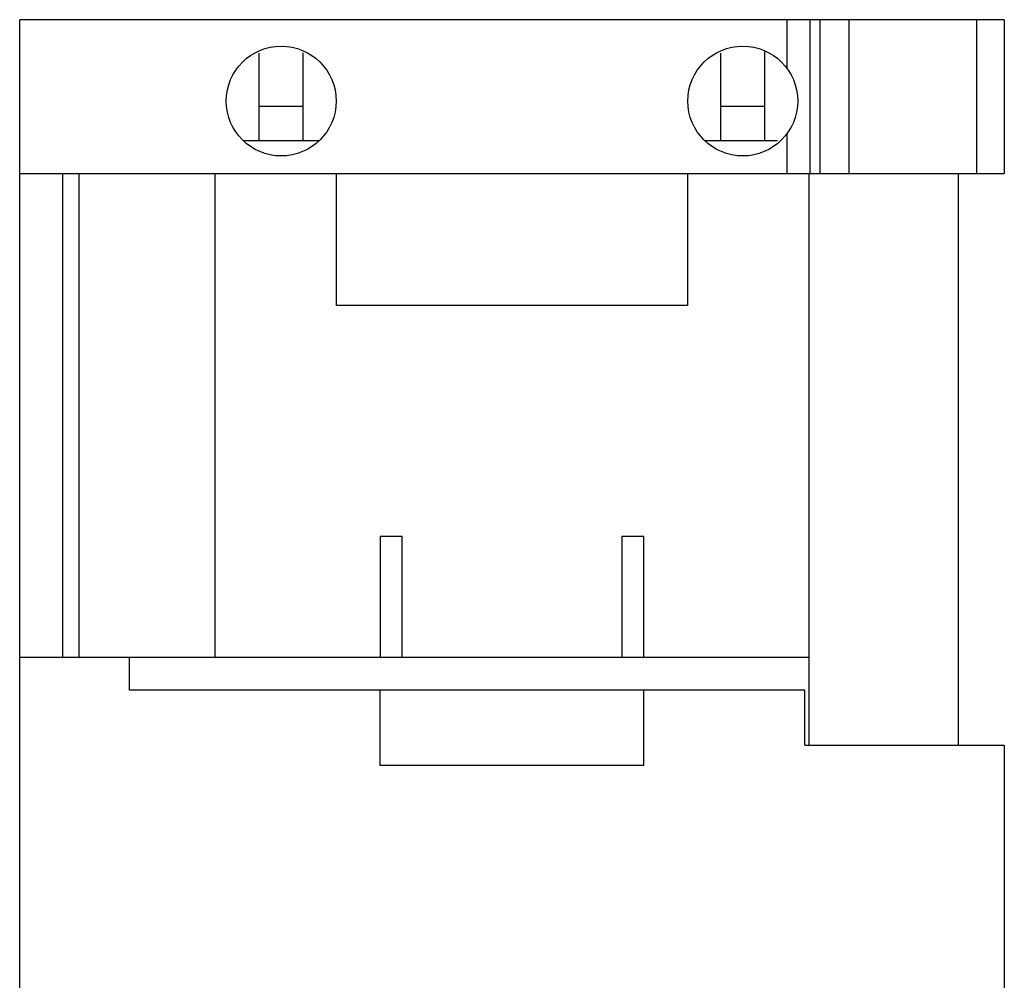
# Model space of a CAD drawing. Header units: millimetres. Extents: x 27 to 73, y 11 to 132.
# Tile 4 of 4: x 28 to 73, y 89 to 132. Entities that reach past the tile are written whole.
import ezdxf

# ---------------------------------------------------------------- set-up
doc = ezdxf.new("R2010")
doc.units = ezdxf.units.MM
doc.header["$LTSCALE"] = 9.274204
doc.layers.add('00_COMPONENTS_13', color=7, linetype='CONTINUOUS')

msp = doc.modelspace()

# ---------------------------------------------------------------- linework, layer by layer
at = {"layer": '00_COMPONENTS_13', "color": 7, "linetype": 'CONTINUOUS'}
for p, q in [((28.025, 53.686), (28.025, 132.436)), ((72.825, 132.436), (28.025, 132.436)), ((62.948, 130.205), (62.948, 132.436)), ((63.97, 132.436), (63.97, 125.436)), ((64.448, 125.436), (64.448, 132.436)), ((65.769, 125.436), (65.769, 132.436)), ((71.575, 125.436), (71.575, 132.436)), ((72.825, 132.436), (72.825, 125.436)), ((38.925, 126.936), (38.925, 130.918)), ((40.925, 126.936), (40.925, 130.921)), ((59.925, 126.936), (59.925, 130.92)), ((61.925, 126.936), (61.925, 130.977)), ((38.925, 128.497), (40.925, 128.497)), ((59.925, 128.497), (61.925, 128.497)), ((62.948, 125.436), (62.948, 127.266)), ((38.19, 126.936), (41.66, 126.936)), ((59.19, 126.936), (62.509, 126.936)), ((28.025, 125.436), (72.825, 125.436)), ((29.995, 103.436), (29.995, 125.436)), ((30.725, 103.436), (30.725, 125.436)), ((36.925, 103.436), (36.925, 125.436)), ((42.425, 125.436), (42.425, 119.436)), ((58.425, 119.436), (58.425, 125.436)), ((63.925, 125.436), (63.925, 99.436)), ((70.725, 125.436), (70.725, 99.436)), ((58.425, 119.436), (42.425, 119.436)), ((44.425, 108.936), (44.425, 103.436)), ((44.425, 108.936), (45.425, 108.936)), ((45.425, 103.436), (45.425, 108.936)), ((55.425, 108.936), (55.425, 103.436)), ((55.425, 108.936), (56.425, 108.936)), ((56.425, 103.436), (56.425, 108.936)), ((28.025, 103.436), (63.925, 103.436)), ((33.025, 101.936), (33.025, 103.436)), ((63.746, 101.936), (33.025, 101.936)), ((44.425, 98.51), (44.425, 101.936)), ((56.425, 98.51), (56.425, 101.936)), ((63.746, 99.436), (63.746, 101.936)), ((63.746, 99.436), (72.825, 99.436)), ((72.825, 99.436), (72.825, 70.447)), ((56.425, 98.51), (44.425, 98.51))]:
    msp.add_line(p, q, dxfattribs=at)
for centre in [(39.925, 128.736), (60.925, 128.736)]:
    msp.add_circle(centre, 2.5, dxfattribs=at)

doc.saveas('drawing.dxf')
